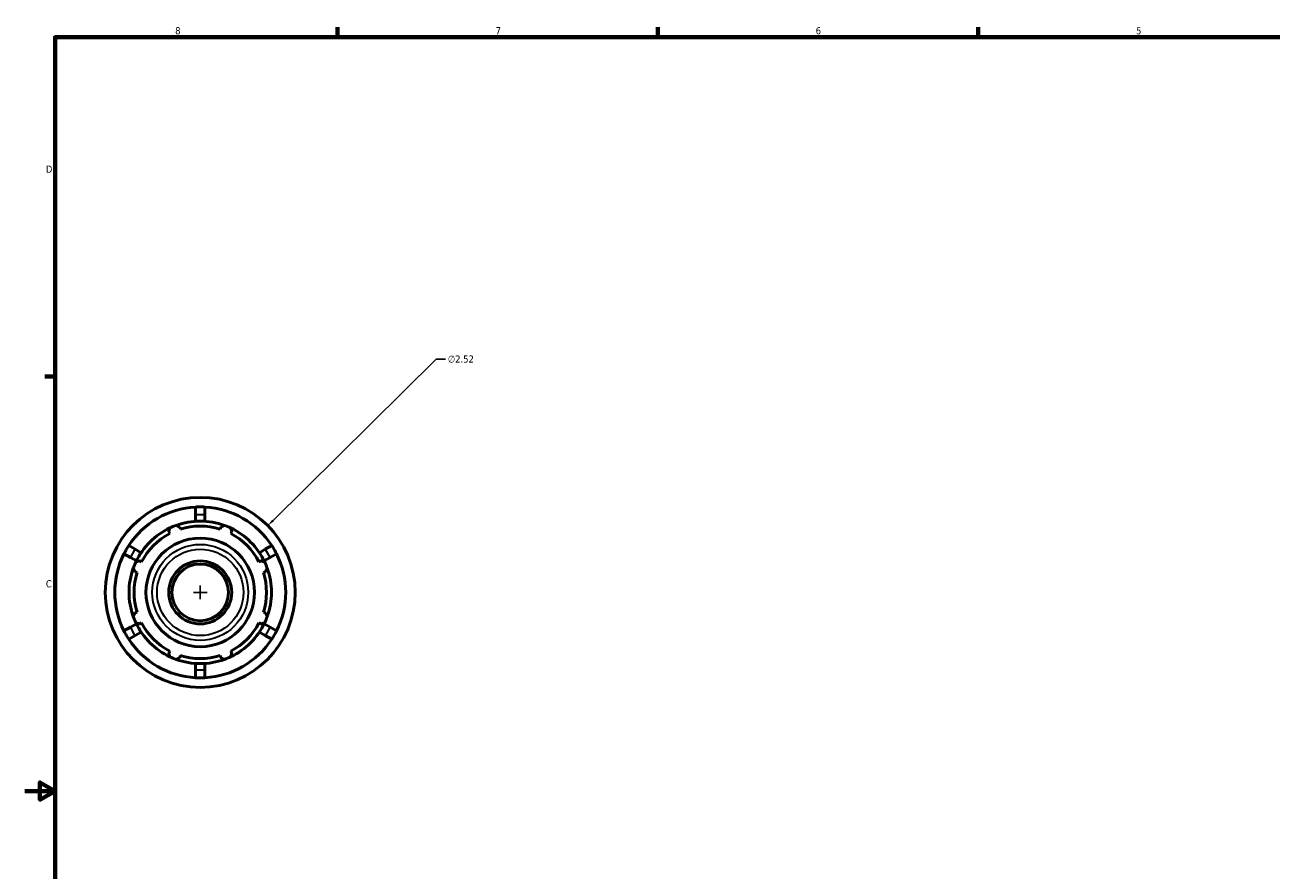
# Model space of a CAD drawing. Header units: inches. Extents: x -2.2 to 51.6, y -14.1 to 33.
# Tile 2 of 8: x 0.1 to 16.6, y 10 to 21.2. Entities that reach past the tile are written whole.
import ezdxf

# ---------------------------------------------------------------- set-up
doc = ezdxf.new("R2010")
doc.units = ezdxf.units.IN
doc.header["$MEASUREMENT"] = 0
for name, color, linetype, lineweight in [('Border (ANSI)', 7, 'Continuous', 70), ('Dimension (ANSI)', 7, 'Continuous', 25), ('Visible (ANSI)', 7, 'Continuous', 50), ('Visible Narrow (ANSI)', 7, 'Continuous', 35)]:
    doc.layers.add(name, color=color, linetype=linetype, lineweight=lineweight)
doc.styles.add('Note Text (ANSI)', font='tahoma.ttf')
doc.dimstyles.new('Default (ANSI)', dxfattribs={"dimtxt": 0.094488, "dimasz": 0.098425, "dimexe": 0.125, "dimexo": 0.0625, "dimgap": 0.031496, "dimtad": 0, "dimtih": 1, "dimtoh": 1, "dimrnd": 1e-08, "dimzin": 4, "dimdsep": 46, "dimtxsty": 'Note Text (ANSI)', "dimcen": 0.09, "dimdle": 0.393701, "dimclrd": 256, "dimclre": 256, "dimclrt": 5, "dimadec": 0, "dimazin": 1, "dimtfac": 1, "dimtofl": 0, "dimtmove": 0, "dimatfit": 3, "dimfxl": 1, "dimtolj": 1, "dimtzin": 4, "dimlwd": -1, "dimlwe": -1, "dimarcsym": 0})

# ---------------------------------------------------------------- blocks, each defined once
blk = doc.blocks.new('Borders Default Border')
at = {"layer": 'Border (ANSI)'}
for p, q in [((4.25, 21), (4.25, 21.134)), ((8.5, 21), (8.5, 21.134)), ((12.75, 21), (12.75, 21.134)), ((0.5, 16.5), (0.366, 16.5))]:
    blk.add_line(p, q, dxfattribs=at)
at = {"layer": 'Border (ANSI)', "flags": 128}
for points in [[(0.5, 1), (0.5, 21), (33.5, 21), (33.5, 1), (0.5, 1)], [(0.1, 11), (0.5, 11), (0.3, 11.115), (0.3, 10.885), (0.5, 11)]]:
    blk.add_lwpolyline(points, dxfattribs=at)
at = {"layer": 'Border (ANSI)', "color": 5, "true_color": 0x0000ff, "char_height": 0.0945, "attachment_point": 7, "style": 'Note Text (ANSI)'}
for s, insert in [('8', (2.094, 21.038)), ('7', (6.346, 21.04)), ('6', (10.595, 21.038)), ('5', (14.847, 21.038)), ('D', (0.378, 19.203)), ('C', (0.378, 13.701))]:
    blk.add_mtext(s, dxfattribs=dict(at, insert=insert))
blk = doc.blocks.new('*D10')
at = {"layer": 'Defpoints', "color": 0, "transparency": 16777216}
for p in [(3.323, 14.522), (1.531, 12.75)]:
    blk.add_point(p, dxfattribs=at)
at = {"layer": 'Dimension (ANSI)', "transparency": 16777216}
for p, q in [((5.556, 16.729), (3.393, 14.591)), ((5.682, 16.729), (5.556, 16.729)), ((2.337, 13.636), (2.517, 13.636)), ((2.427, 13.546), (2.427, 13.726))]:
    blk.add_line(p, q, dxfattribs=at)
blk.add_solid([(3.382, 14.602), (3.405, 14.579), (3.323, 14.522)], dxfattribs=at)
at = {"layer": 'Dimension (ANSI)', "color": 5, "transparency": 16777216, "insert": (5.713, 16.779), "char_height": 0.0945, "attachment_point": 1, "style": 'Note Text (ANSI)'}
blk.add_mtext('\\A1;∅2.52', dxfattribs=at)

msp = doc.modelspace()

# ---------------------------------------------------------------- linework, layer by layer
at = {"layer": 'Visible (ANSI)'}
for p, q in [((2.3638, 14.6692), (2.3638, 14.7682)), ((2.4898, 14.7682), (2.4898, 14.6692)), ((2.3638, 14.5789), (2.3638, 14.6692)), ((2.4898, 14.6692), (2.4898, 14.5789)), ((2.0079, 14.4407), (2.021, 14.4155)), ((2.1626, 14.4741), (2.154, 14.5012)), ((2.6996, 14.5012), (2.6911, 14.4741)), ((2.8326, 14.4155), (2.8457, 14.4407)), ((1.4778, 14.2567), (1.5636, 14.2071)), ((3.2901, 14.2071), (3.3759, 14.2567)), ((1.5006, 14.098), (1.4148, 14.1475)), ((1.5788, 14.0529), (1.5006, 14.098)), ((1.5636, 14.2071), (1.6418, 14.162)), ((3.2119, 14.162), (3.2901, 14.2071)), ((3.3531, 14.098), (3.2749, 14.0529)), ((3.4389, 14.1475), (3.3531, 14.098)), ((1.5616, 13.9088), (1.5887, 13.9002)), ((1.6473, 14.0418), (1.6221, 14.0549)), ((3.2315, 14.0549), (3.2064, 14.0418)), ((3.265, 13.9002), (3.292, 13.9088)), ((1.5887, 13.3717), (1.5616, 13.3632)), ((3.292, 13.3632), (3.265, 13.3717)), ((1.4148, 13.1244), (1.5006, 13.1739)), ((1.5006, 13.1739), (1.5788, 13.2191)), ((1.6418, 13.11), (1.5636, 13.0648)), ((1.6221, 13.2171), (1.6473, 13.2302)), ((3.2064, 13.2302), (3.2315, 13.2171)), ((3.2901, 13.0648), (3.2119, 13.11)), ((3.2749, 13.2191), (3.3531, 13.1739)), ((3.3531, 13.1739), (3.4389, 13.1244)), ((1.5636, 13.0648), (1.4778, 13.0153)), ((3.3759, 13.0153), (3.2901, 13.0648)), ((2.021, 12.8564), (2.0079, 12.8313)), ((2.154, 12.7708), (2.1626, 12.7978)), ((2.6911, 12.7978), (2.6996, 12.7708)), ((2.8457, 12.8313), (2.8326, 12.8564)), ((2.3638, 12.6028), (2.3638, 12.6931)), ((2.3638, 12.5037), (2.3638, 12.6028)), ((2.4898, 12.6931), (2.4898, 12.6028)), ((2.4898, 12.6028), (2.4898, 12.5037))]:
    msp.add_line(p, q, dxfattribs=at)
for radius in [1.26, 0.7205, 0.4173, 0.3756]:
    msp.add_circle((2.4268, 13.636), radius, dxfattribs=at)
for radius, start, end in [(1.134, 93.18474, 146.81526), (1.134, 33.18474, 86.81526), (0.945, 70.20802, 109.79198), (0.945, 115.20802, 154.79198), (0.8788, 117.5, 152.5), (0.945, 109.79198, 115.20802), (0.8788, 72.5, 107.5), (0.945, 64.79198, 70.20802), (0.945, 25.20802, 64.79198), (0.8788, 27.5, 62.5), (1.134, 153.18474, 206.81526), (1.134, 333.18474, 26.81526), (0.945, 160.20802, 199.79198), (0.945, 154.79198, 160.20802), (0.8789, 162.5, 197.5), (0.8789, 342.5, 17.5), (0.945, 19.79198, 25.20802), (0.945, 340.20802, 19.79198), (0.945, 199.79198, 205.20802), (0.945, 205.20802, 244.79198), (0.945, 295.20802, 334.79198), (0.945, 334.79198, 340.20802), (0.8788, 207.5, 242.5), (0.8788, 297.5, 332.5), (1.134, 213.18474, 266.81526), (1.134, 273.18474, 326.81526), (0.945, 244.79198, 250.20802), (0.945, 250.20802, 289.79198), (0.8789, 252.5, 287.5), (0.945, 289.79198, 295.20802)]:
    msp.add_arc((2.4268, 13.636), radius, start, end, dxfattribs=at)
for points in [[(2.4268, 14.77), (2.4063, 14.77), (2.3852, 14.7694), (2.3638, 14.7682)], [(2.4898, 14.7682), (2.4684, 14.7694), (2.4474, 14.77), (2.4268, 14.77)], [(1.4778, 14.2567), (1.4659, 14.2385), (1.4549, 14.2205), (1.4448, 14.203)], [(3.4089, 14.203), (3.3988, 14.2205), (3.3877, 14.2385), (3.3759, 14.2567)], [(1.4448, 14.203), (1.4346, 14.1854), (1.4245, 14.1669), (1.4148, 14.1475)], [(3.4389, 14.1475), (3.4291, 14.1669), (3.419, 14.1854), (3.4089, 14.203)], [(1.4148, 13.1244), (1.4245, 13.1051), (1.4346, 13.0865), (1.4448, 13.069)], [(1.4448, 13.069), (1.4549, 13.0514), (1.4659, 13.0334), (1.4778, 13.0153)], [(3.3759, 13.0153), (3.3877, 13.0334), (3.3988, 13.0514), (3.4089, 13.069)], [(3.4089, 13.069), (3.419, 13.0865), (3.4291, 13.1051), (3.4389, 13.1244)], [(2.3638, 12.5037), (2.3852, 12.5025), (2.4063, 12.502), (2.4268, 12.502)], [(2.4268, 12.502), (2.4474, 12.502), (2.4684, 12.5025), (2.4898, 12.5037)]]:
    msp.add_open_spline(points, degree=3, dxfattribs=at)
for points, weights in [([(2.0079, 14.4407), (2.016, 14.4653), (2.0244, 14.491)], [1.00568369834, 1.00324739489, 1]), ([(2.1068, 14.5252), (2.1309, 14.5129), (2.154, 14.5012)], [1, 1.00324739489, 1.00568369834]), ([(2.6996, 14.5012), (2.7227, 14.5129), (2.7468, 14.5252)], [1.00568369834, 1.00324739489, 1]), ([(2.8293, 14.491), (2.8377, 14.4653), (2.8457, 14.4407)], [1, 1.00324739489, 1.00568369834]), ([(1.5616, 13.9088), (1.5499, 13.9319), (1.5377, 13.956)], [1.00568369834, 1.00324739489, 1]), ([(1.5718, 14.0385), (1.5975, 14.0468), (1.6221, 14.0549)], [1, 1.00324739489, 1.00568369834]), ([(3.2315, 14.0549), (3.2562, 14.0468), (3.2818, 14.0385)], [1.00568369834, 1.00324739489, 1]), ([(3.316, 13.956), (3.3038, 13.9319), (3.292, 13.9088)], [1, 1.00324739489, 1.00568369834]), ([(1.5377, 13.316), (1.5499, 13.3401), (1.5616, 13.3632)], [1, 1.00324739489, 1.00568369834]), ([(1.6221, 13.2171), (1.5975, 13.2251), (1.5718, 13.2335)], [1.00568369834, 1.00324739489, 1]), ([(3.2818, 13.2335), (3.2562, 13.2251), (3.2315, 13.2171)], [1, 1.00324739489, 1.00568369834]), ([(3.292, 13.3632), (3.3038, 13.3401), (3.316, 13.316)], [1.00568369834, 1.00324739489, 1]), ([(2.0244, 12.781), (2.016, 12.8066), (2.0079, 12.8313)], [1, 1.00324739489, 1.00568369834]), ([(2.154, 12.7708), (2.1309, 12.759), (2.1068, 12.7468)], [1.00568369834, 1.00324739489, 1]), ([(2.7468, 12.7468), (2.7227, 12.759), (2.6996, 12.7708)], [1, 1.00324739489, 1.00568369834]), ([(2.8457, 12.8313), (2.8377, 12.8066), (2.8293, 12.781)], [1.00568369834, 1.00324739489, 1])]:
    msp.add_rational_spline(points, weights, degree=2, dxfattribs=at)
at = {"layer": 'Visible Narrow (ANSI)'}
for p, q in [((2.3701, 14.6692), (2.4835, 14.6692)), ((1.5037, 14.1035), (1.5604, 14.2017)), ((3.2933, 14.2017), (3.35, 14.1035)), ((1.5604, 13.0703), (1.5037, 13.1685)), ((3.35, 13.1685), (3.2933, 13.0703)), ((2.4835, 12.6028), (2.3701, 12.6028))]:
    msp.add_line(p, q, dxfattribs=at)
for radius in [0.637, 0.5729]:
    msp.add_circle((2.4268, 13.636), radius, dxfattribs=at)

# ---------------------------------------------------------------- block references
msp.add_blockref('Borders Default Border', (0, 0))

# ---------------------------------------------------------------- dimensions: what is measured, and where the dimension line sits
at = {"layer": 'Dimension (ANSI)'}
dim = msp.add_diameter_dim_2p(p1=(1.5306, 12.7503), p2=(3.3231, 14.5216), dimstyle='Default (ANSI)', override={"dimgap": 0.031496, "dimdec": 2, "dimlfac": 1, "dimtol": 0, "dimlim": 0, "dimtp": 0, "dimtm": 0, "dimtdec": 2}, dxfattribs=at)
dim.commit()
dim.dimension.update_dxf_attribs({"geometry": '*D10', "text_midpoint": (5.8849, 16.7286), "dimtype": 163})

doc.saveas('drawing.dxf')
